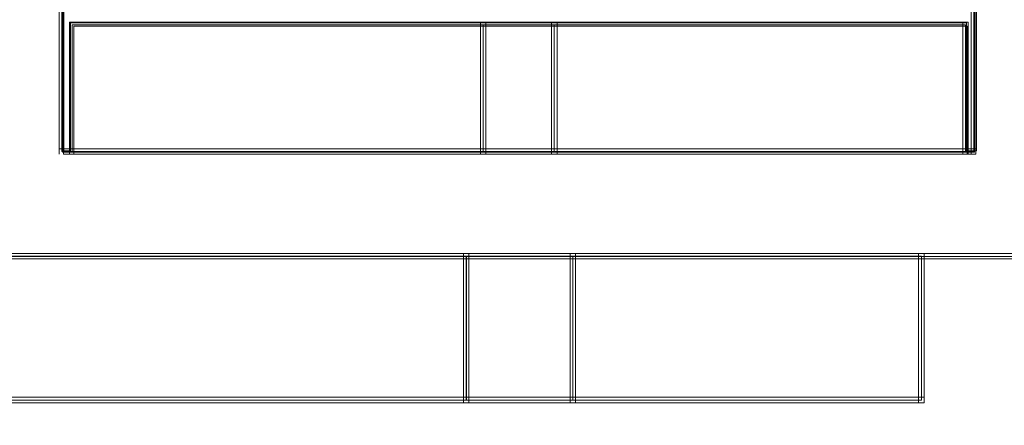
# Model space of a CAD drawing. Header units: millimetres. Extents: x -1290 to 1795, y -4192 to -1311.
# Tile 116 of 256: x 567.39 to 570.19, y -3303.58 to -3302.42. Entities that reach past the tile are written whole.
import ezdxf

# ---------------------------------------------------------------- set-up
doc = ezdxf.new("R2010")
doc.units = ezdxf.units.MM
doc.layers.add('$EL_istn', color=7, linetype='Continuous', lineweight=15)
doc.layers.add('Aparatura', color=7, linetype='Continuous', lineweight=13)
doc.styles.get("Standard").update_dxf_attribs({"font": 'ARIALN.TTF', "width": 0.8})
doc.dimstyles.new('100', dxfattribs={"dimtxt": 15, "dimasz": 10, "dimexe": 1.25, "dimexo": 0.625, "dimtad": 1, "dimdec": 0, "dimtxsty": 'Standard', "dimblk": 'OBLIQUE', "dimcen": 2.5, "dimadec": 0, "dimazin": 0, "dimtfac": 1, "dimtdec": 0, "dimtmove": 0, "dimatfit": 3, "dimldrblk": 'NONE', "dimfxl": 1, "dimarcsym": 0})

# ---------------------------------------------------------------- blocks, each defined once
blk = doc.blocks.new('_Oblique')
at = {"color": 0, "linetype": 'ByBlock', "lineweight": -2}
blk.add_line((-0.5, -0.5), (0.5, 0.5), dxfattribs=at)
blk = doc.blocks.new('*D43')
at = {"layer": '$EL_istn', "color": 0, "linetype": 'Continuous', "lineweight": -2, "ltscale": 0.1}
for p, q in [((605.2914, -3294.7164), (605.2914, -3319.5177)), ((518.0914, -3296.8148), (518.0914, -3319.5177)), ((518.0914, -3318.2677), (605.2914, -3318.2677))]:
    blk.add_line(p, q, dxfattribs=at)
at = {"layer": 'Defpoints', "color": 0}
for p in [(605.2914, -3294.0914), (518.0914, -3296.1898), (605.2914, -3318.2677)]:
    blk.add_point(p, dxfattribs=at)
at = {"layer": '$EL_istn', "color": 0, "linetype": 'ByBlock', "lineweight": -2, "xscale": 5, "yscale": 5, "zscale": 5, "rotation": 180}
blk.add_blockref('_Oblique', (518.0914, -3318.2677), dxfattribs=at)
at = {"layer": '$EL_istn', "color": 0, "linetype": 'ByBlock', "lineweight": -2, "xscale": 5, "yscale": 5, "zscale": 5}
blk.add_blockref('_Oblique', (605.2914, -3318.2677), dxfattribs=at)
at = {"layer": '$EL_istn', "color": 0, "lineweight": 5, "insert": (561.6914, -3313.5581), "char_height": 8, "attachment_point": 5}
blk.add_mtext('436', dxfattribs=at)
blk = doc.blocks.new('_None')

msp = doc.modelspace()

# ---------------------------------------------------------------- linework, layer by layer
at = {"layer": 'Aparatura', "lineweight": 13}
for points in [[(570.319, -3302.2336), (570.1071, -3302.2336), (570.1071, -3302.3904), (570.1071, -3302.4344), (570.1071, -3302.8018), (570.0831, -3302.8018), (568.9131, -3302.8018), (568.7109, -3302.8018), (567.5409, -3302.8018), (567.512, -3302.8018), (567.512, -3302.4344), (567.512, -3302.3904), (567.512, -3302.2336), (567.3098, -3302.2336)], [(570.319, -3302.2336), (570.1071, -3302.2336), (570.1071, -3302.3904), (570.1071, -3302.4344), (570.1071, -3302.8018), (570.0831, -3302.8018), (568.9131, -3302.8018), (568.7109, -3302.8018), (567.5409, -3302.8018), (567.512, -3302.8018), (567.512, -3302.4344), (567.512, -3302.3904), (567.512, -3302.2336), (567.3098, -3302.2336)], [(570.319, -3302.2336), (570.1071, -3302.2336), (570.1071, -3302.3904), (570.1071, -3302.4344), (570.1071, -3302.8018), (570.0831, -3302.8018), (568.9131, -3302.8018), (568.7109, -3302.8018), (567.5409, -3302.8018), (567.512, -3302.8018), (567.512, -3302.4344), (567.512, -3302.3904), (567.512, -3302.2336), (567.3098, -3302.2336)], [(570.319, -3302.2336), (570.1071, -3302.2336), (570.1071, -3302.3904), (570.1071, -3302.4344), (570.1071, -3302.8018), (570.0831, -3302.8018), (568.9131, -3302.8018), (568.7109, -3302.8018), (567.5409, -3302.8018), (567.512, -3302.8018), (567.512, -3302.4344), (567.512, -3302.3904), (567.512, -3302.2336), (567.3098, -3302.2336)], [(570.319, -3302.2336), (570.1071, -3302.2336), (570.1071, -3302.3904), (570.1071, -3302.4344), (570.1071, -3302.8018), (570.0831, -3302.8018), (568.9131, -3302.8018), (568.7109, -3302.8018), (567.5409, -3302.8018), (567.512, -3302.8018), (567.512, -3302.4344), (567.512, -3302.3904), (567.512, -3302.2336), (567.3098, -3302.2336)], [(570.3104, -3302.2342), (570.1129, -3302.2342), (570.1129, -3302.3945), (570.1129, -3302.7976), (570.084, -3302.7976), (570.084, -3302.6956), (570.084, -3302.4333), (568.9085, -3302.4333), (568.7109, -3302.4333), (567.5354, -3302.4333), (567.5354, -3302.6956), (567.5354, -3302.7976), (567.5162, -3302.7976), (567.5162, -3302.3945), (567.5162, -3302.2342), (567.3138, -3302.2342)], [(567.3084, -3302.2415), (567.5106, -3302.2415), (567.5106, -3302.3955), (567.5106, -3302.7998), (567.5395, -3302.7998), (567.5395, -3302.6939), (567.5395, -3302.4388), (568.7092, -3302.4388), (568.9114, -3302.4388), (570.0811, -3302.4388), (570.0811, -3302.6939), (570.0811, -3302.7998), (570.1052, -3302.7998), (570.1052, -3302.3955), (570.1052, -3302.2415), (570.317, -3302.2415)], [(570.3172, -3302.2411), (570.1053, -3302.2411), (570.1053, -3302.3952), (570.1053, -3302.4385), (570.1053, -3302.7995), (570.0813, -3302.7995), (568.9115, -3302.7995), (568.7094, -3302.7995), (567.5396, -3302.7995), (567.5107, -3302.7995), (567.5107, -3302.4385), (567.5107, -3302.3952), (567.5107, -3302.2411), (567.3086, -3302.2411)], [(570.3172, -3302.2411), (570.1053, -3302.2411), (570.1053, -3302.3952), (570.1053, -3302.4385), (570.1053, -3302.7995), (570.0813, -3302.7995), (568.9115, -3302.7995), (568.7094, -3302.7995), (567.5396, -3302.7995), (567.5107, -3302.7995), (567.5107, -3302.4385), (567.5107, -3302.3952), (567.5107, -3302.2411), (567.3086, -3302.2411)], [(570.3172, -3302.2411), (570.1053, -3302.2411), (570.1053, -3302.3952), (570.1053, -3302.4385), (570.1053, -3302.7995), (570.0813, -3302.7995), (568.9115, -3302.7995), (568.7094, -3302.7995), (567.5396, -3302.7995), (567.5107, -3302.7995), (567.5107, -3302.4385), (567.5107, -3302.3952), (567.5107, -3302.2411), (567.3086, -3302.2411)], [(567.313, -3302.244), (567.5152, -3302.244), (567.5152, -3302.3994), (567.5152, -3302.8073), (567.5441, -3302.8073), (567.5441, -3302.7005), (567.5441, -3302.4431), (568.7142, -3302.4431), (568.9164, -3302.4431), (570.0865, -3302.4431), (570.0865, -3302.7005), (570.0865, -3302.8073), (570.1106, -3302.8073), (570.1106, -3302.3994), (570.1106, -3302.244), (570.3225, -3302.244)], [(560.5595, -3303.1055), (561.7102, -3303.1055), (561.8065, -3303.1055), (561.9124, -3303.1055), (563.0102, -3303.1055), (563.2124, -3303.1055), (563.4098, -3303.1055), (565.8605, -3303.1055), (566.1687, -3303.1055), (568.6627, -3303.1055), (568.966, -3303.1055), (569.9579, -3303.1055), (570.5597, -3303.1055), (571.4601, -3303.1055), (571.7634, -3303.1055), (572.5627, -3303.1055), (573.1597, -3303.1055), (574.2575, -3303.1055), (574.5608, -3303.1055), (577.0597, -3303.1055), (577.3582, -3303.1055), (579.8667, -3303.1055)], [(560.5595, -3303.1055), (561.7102, -3303.1055), (561.8065, -3303.1055), (561.9124, -3303.1055), (563.0102, -3303.1055), (563.2124, -3303.1055), (563.4098, -3303.1055), (565.8605, -3303.1055), (566.1687, -3303.1055), (568.6627, -3303.1055), (568.966, -3303.1055), (569.9579, -3303.1055), (570.5597, -3303.1055), (571.4601, -3303.1055), (571.7634, -3303.1055), (572.5627, -3303.1055), (573.1597, -3303.1055), (574.2575, -3303.1055), (574.5608, -3303.1055), (577.0597, -3303.1055), (577.3582, -3303.1055), (579.8667, -3303.1055)], [(560.5595, -3303.1055), (561.7102, -3303.1055), (561.8065, -3303.1055), (561.9124, -3303.1055), (563.0102, -3303.1055), (563.2124, -3303.1055), (563.4098, -3303.1055), (565.8605, -3303.1055), (566.1687, -3303.1055), (568.6627, -3303.1055), (568.966, -3303.1055), (569.9579, -3303.1055), (570.5597, -3303.1055), (571.4601, -3303.1055), (571.7634, -3303.1055), (572.5627, -3303.1055), (573.1597, -3303.1055), (574.2575, -3303.1055), (574.5608, -3303.1055), (577.0597, -3303.1055), (577.3582, -3303.1055), (579.8667, -3303.1055)], [(560.5595, -3303.1055), (561.7102, -3303.1055), (561.8065, -3303.1055), (561.9124, -3303.1055), (563.0102, -3303.1055), (563.2124, -3303.1055), (563.4098, -3303.1055), (565.8605, -3303.1055), (566.1687, -3303.1055), (568.6627, -3303.1055), (568.966, -3303.1055), (569.9579, -3303.1055), (570.5597, -3303.1055), (571.4601, -3303.1055), (571.7634, -3303.1055), (572.5627, -3303.1055), (573.1597, -3303.1055), (574.2575, -3303.1055), (574.5608, -3303.1055), (577.0597, -3303.1055), (577.3582, -3303.1055), (579.8667, -3303.1055)], [(560.5595, -3303.1055), (561.7102, -3303.1055), (561.8065, -3303.1055), (561.9124, -3303.1055), (563.0102, -3303.1055), (563.2124, -3303.1055), (563.4098, -3303.1055), (565.8605, -3303.1055), (566.1687, -3303.1055), (568.6627, -3303.1055), (568.966, -3303.1055), (569.9579, -3303.1055), (570.5597, -3303.1055), (571.4601, -3303.1055), (571.7634, -3303.1055), (572.5627, -3303.1055), (573.1597, -3303.1055), (574.2575, -3303.1055), (574.5608, -3303.1055), (577.0597, -3303.1055), (577.3582, -3303.1055), (579.8667, -3303.1055)], [(560.5597, -3303.098), (561.7102, -3303.098), (561.8064, -3303.098), (561.9123, -3303.098), (563.0099, -3303.098), (563.2121, -3303.098), (563.4094, -3303.098), (565.8596, -3303.098), (566.1677, -3303.098), (568.6612, -3303.098), (568.9645, -3303.098), (569.9561, -3303.098), (570.5578, -3303.098), (571.458, -3303.098), (571.7613, -3303.098), (572.5604, -3303.098), (573.1573, -3303.098), (574.2548, -3303.098), (574.5581, -3303.098), (577.0564, -3303.098), (577.3549, -3303.098), (579.8628, -3303.098)], [(560.5597, -3303.098), (561.7102, -3303.098), (561.8064, -3303.098), (561.9123, -3303.098), (563.0099, -3303.098), (563.2121, -3303.098), (563.4094, -3303.098), (565.8596, -3303.098), (566.1677, -3303.098), (568.6612, -3303.098), (568.9645, -3303.098), (569.9561, -3303.098), (570.5578, -3303.098), (571.458, -3303.098), (571.7613, -3303.098), (572.5604, -3303.098), (573.1573, -3303.098), (574.2548, -3303.098), (574.5581, -3303.098), (577.0564, -3303.098), (577.3549, -3303.098), (579.8628, -3303.098)], [(560.5597, -3303.098), (561.7102, -3303.098), (561.8064, -3303.098), (561.9123, -3303.098), (563.0099, -3303.098), (563.2121, -3303.098), (563.4094, -3303.098), (565.8596, -3303.098), (566.1677, -3303.098), (568.6612, -3303.098), (568.9645, -3303.098), (569.9561, -3303.098), (570.5578, -3303.098), (571.458, -3303.098), (571.7613, -3303.098), (572.5604, -3303.098), (573.1573, -3303.098), (574.2548, -3303.098), (574.5581, -3303.098), (577.0564, -3303.098), (577.3549, -3303.098), (579.8628, -3303.098)]]:
    msp.add_lwpolyline(points, dxfattribs=at)
for points in [[(567.5028, -3302.8073), (567.5028, -3302.3877), (567.5028, -3302.8073)], [(570.0975, -3302.8073), (570.0975, -3302.3877), (570.0975, -3302.8073)], [(567.5319, -3302.4308), (567.5319, -3302.7014), (567.5319, -3302.4308)], [(568.7169, -3302.8073), (568.7169, -3302.4308), (567.5319, -3302.4308), (567.5319, -3302.6969), (567.5319, -3302.8073), (568.7169, -3302.8073)], [(568.7169, -3302.8073), (568.7169, -3302.4308), (567.5319, -3302.4308), (567.5319, -3302.6969), (567.5319, -3302.8073), (568.7169, -3302.8073)], [(568.7169, -3302.8073), (568.7169, -3302.4308), (567.5319, -3302.4308), (567.5319, -3302.6969), (567.5319, -3302.8073), (568.7169, -3302.8073)], [(568.7169, -3302.4308), (567.5319, -3302.4308), (567.5319, -3302.6969), (567.5319, -3302.8073), (568.7169, -3302.8073), (568.7169, -3302.4308)], [(568.7015, -3302.4308), (568.7015, -3302.8073), (568.7015, -3302.4308)], [(568.9193, -3302.8073), (568.9193, -3302.4308), (568.7015, -3302.4308), (568.7015, -3302.8073), (568.9193, -3302.8073)], [(568.9193, -3302.8073), (568.9193, -3302.4308), (568.7015, -3302.4308), (568.7015, -3302.8073), (568.9193, -3302.8073)], [(568.9193, -3302.8073), (568.9193, -3302.4308), (568.7015, -3302.4308), (568.7015, -3302.8073), (568.9193, -3302.8073)], [(568.9193, -3302.8073), (568.9193, -3302.4308), (568.7015, -3302.4308), (568.7015, -3302.8073), (568.9193, -3302.8073)], [(568.9036, -3302.4308), (568.9036, -3302.8073), (568.9036, -3302.4308)], [(570.0889, -3302.6969), (570.0889, -3302.4308), (568.9036, -3302.4308), (568.9036, -3302.8073), (570.0889, -3302.8073), (570.0889, -3302.6969)], [(570.0889, -3302.6969), (570.0889, -3302.4308), (568.9036, -3302.4308), (568.9036, -3302.8073), (570.0889, -3302.8073), (570.0889, -3302.6969)], [(570.0889, -3302.6969), (570.0889, -3302.4308), (568.9036, -3302.4308), (568.9036, -3302.8073), (570.0889, -3302.8073), (570.0889, -3302.6969)], [(568.9036, -3302.4308), (568.9036, -3302.8073), (570.0889, -3302.8073), (570.0889, -3302.6969), (570.0889, -3302.4308), (568.9036, -3302.4308)], [(570.0735, -3302.4308), (570.0735, -3302.7014), (570.0735, -3302.4308)], [(568.7093, -3302.7998), (568.7093, -3302.4384), (567.5394, -3302.4384), (567.5394, -3302.6938), (567.5394, -3302.7998), (568.7093, -3302.7998)], [(568.7093, -3302.4384), (567.5394, -3302.4384), (567.5394, -3302.6938), (567.5394, -3302.7998), (568.7093, -3302.7998), (568.7093, -3302.4384)], [(568.9114, -3302.7998), (568.9114, -3302.4384), (568.709, -3302.4384), (568.709, -3302.7998), (568.9114, -3302.7998)], [(568.9114, -3302.7998), (568.9114, -3302.4384), (568.709, -3302.4384), (568.709, -3302.7998), (568.9114, -3302.7998)], [(570.0814, -3302.6938), (570.0814, -3302.4384), (568.9111, -3302.4384), (568.9111, -3302.7998), (570.0814, -3302.7998), (570.0814, -3302.6938)], [(568.9111, -3302.4384), (568.9111, -3302.7998), (570.0814, -3302.7998), (570.0814, -3302.6938), (570.0814, -3302.4384), (568.9111, -3302.4384)], [(567.5319, -3302.6859), (567.5319, -3302.8073), (567.5319, -3302.6859)], [(570.0735, -3302.8073), (570.0735, -3302.6859), (570.0735, -3302.8073)], [(570.1129, -3302.7919), (567.5028, -3302.7919), (570.1129, -3302.7919)], [(563.2043, -3303.0901), (593.2142, -3303.0901), (563.2043, -3303.0901)], [(568.6688, -3303.5147), (568.6688, -3303.0901), (566.1598, -3303.0901), (566.1598, -3303.5147), (568.6688, -3303.5147)], [(568.6688, -3303.5147), (568.6688, -3303.0901), (566.1598, -3303.0901), (566.1598, -3303.5147), (568.6688, -3303.5147)], [(568.6688, -3303.5147), (568.6688, -3303.0901), (566.1598, -3303.0901), (566.1598, -3303.5147), (568.6688, -3303.5147)], [(566.1598, -3303.0901), (566.1598, -3303.5147), (568.6688, -3303.5147), (568.6688, -3303.0901), (566.1598, -3303.0901)], [(568.6613, -3303.5072), (568.6613, -3303.0976), (566.1673, -3303.0976), (566.1673, -3303.5072), (568.6613, -3303.5072)], [(566.1673, -3303.0976), (566.1673, -3303.5072), (568.6613, -3303.5072), (568.6613, -3303.0976), (566.1673, -3303.0976)], [(568.6688, -3303.0901), (567.5319, -3303.0901), (568.6688, -3303.0901)], [(568.6534, -3303.5147), (568.6534, -3303.0901), (568.6534, -3303.5147)], [(568.972, -3303.0901), (568.6534, -3303.0901), (568.972, -3303.0901)], [(568.972, -3303.5147), (568.972, -3303.0901), (568.6534, -3303.0901), (568.6534, -3303.5147), (568.972, -3303.5147)], [(568.972, -3303.5147), (568.972, -3303.0901), (568.6534, -3303.0901), (568.6534, -3303.5147), (568.972, -3303.5147)], [(568.972, -3303.5147), (568.972, -3303.0901), (568.6534, -3303.0901), (568.6534, -3303.5147), (568.972, -3303.5147)], [(568.972, -3303.0901), (568.6534, -3303.0901), (568.6534, -3303.5147), (568.972, -3303.5147), (568.972, -3303.0901)], [(568.9645, -3303.5072), (568.9645, -3303.0976), (568.661, -3303.0976), (568.661, -3303.5072), (568.9645, -3303.5072)], [(568.9645, -3303.0976), (568.661, -3303.0976), (568.661, -3303.5072), (568.9645, -3303.5072), (568.9645, -3303.0976)], [(570.0889, -3303.0901), (568.9566, -3303.0901), (570.0889, -3303.0901)], [(568.9566, -3303.5147), (568.9566, -3303.0901), (568.9566, -3303.5147)], [(569.9639, -3303.5147), (569.9639, -3303.0901), (568.9566, -3303.0901), (568.9566, -3303.5147), (569.9639, -3303.5147)], [(569.9639, -3303.5147), (569.9639, -3303.0901), (568.9566, -3303.0901), (568.9566, -3303.5147), (569.9639, -3303.5147)], [(569.9639, -3303.5147), (569.9639, -3303.0901), (568.9566, -3303.0901), (568.9566, -3303.5147), (569.9639, -3303.5147)], [(568.9566, -3303.0901), (568.9566, -3303.5147), (569.9639, -3303.5147), (569.9639, -3303.0901), (568.9566, -3303.0901)], [(569.9563, -3303.5072), (569.9563, -3303.0976), (568.9641, -3303.0976), (568.9641, -3303.5072), (569.9563, -3303.5072)], [(568.9641, -3303.0976), (568.9641, -3303.5072), (569.9563, -3303.5072), (569.9563, -3303.0976), (568.9641, -3303.0976)], [(569.9481, -3303.0901), (569.9481, -3303.5147), (569.9481, -3303.0901)], [(570.3487, -3303.0901), (570.0735, -3303.0901), (570.3487, -3303.0901)], [(568.6688, -3303.4993), (566.1598, -3303.4993), (568.6688, -3303.4993)], [(568.972, -3303.4993), (568.6534, -3303.4993), (568.972, -3303.4993)], [(569.9639, -3303.4993), (568.9566, -3303.4993), (569.9639, -3303.4993)]]:
    msp.add_lwpolyline(points, close=True, dxfattribs=at)

# ---------------------------------------------------------------- dimensions: what is measured, and where the dimension line sits
at = {"layer": '$EL_istn', "linetype": 'Continuous', "lineweight": 5, "ltscale": 0.1}
dim = msp.add_linear_dim(base=(605.2914, -3318.2677), p1=(518.0914, -3296.1898), p2=(605.2914, -3294.0914), dimstyle='100', override={"dimtxt": 8, "dimasz": 5, "dimlfac": 5, "dimfxl": 35, "dimfxlon": 0}, dxfattribs=at)
dim.commit()
dim.dimension.update_dxf_attribs({"geometry": '*D43', "text_midpoint": (561.6914, -3313.5581)})

doc.saveas('drawing.dxf')
